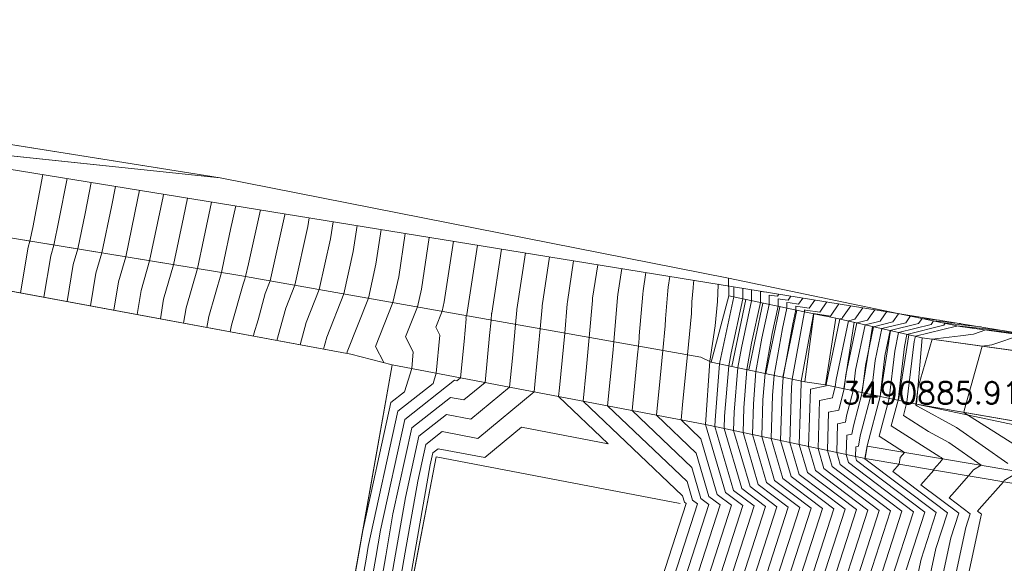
# Model space of a CAD drawing. Header units: metres. Extents: x 3490449 to 3490968, y 5754217 to 5754743.
# Tile 202 of 212: x 3490866 to 3490884, y 5754702 to 5754712. Entities that reach past the tile are written whole.
import ezdxf
from ezdxf.enums import TextEntityAlignment as Align

# ---------------------------------------------------------------- set-up
doc = ezdxf.new("R2010")
doc.units = ezdxf.units.M
doc.header["$LTSCALE"] = 0.25
doc.linetypes.add('Kartierung-07$0$AUSGEZOGEN', pattern=[0])
for name, color, linetype, lineweight, true_color in [('Kartierung-07$0$$BRUCH', 7, 'Continuous', 18, 0x82563a), ('Kartierung-07$0$$HOEHEN_Haupt', 7, 'Continuous', 18, 0x82563a), ('Kartierung-07$0$$HOEHEN_Mittel', 7, 'Continuous', 18, 0x82563a), ('Kartierung-07$0$$P_INF_FL', 7, 'Kartierung-07$0$AUSGEZOGEN', 18, 0x82563a), ('Kartierung-07$0$$P_INF_H', 7, 'Kartierung-07$0$AUSGEZOGEN', 18, 0x82563a), ('Kartierung-07$0$$P_INF_NR', 7, 'Kartierung-07$0$AUSGEZOGEN', 18, 0x82563a), ('Kartierung-07$0$$P_INF_X', 7, 'Kartierung-07$0$AUSGEZOGEN', 18, 0x82563a), ('Kartierung-07$0$$PKT_HW', 7, 'Continuous', 18, 0x82563a), ('Kartierung-07$0$B_Bau', 7, 'Continuous', 18, 0x82563a), ('Kartierung-07$0$B_Befestigt', 7, 'Continuous', 18, 0x82563a), ('Kartierung-07$0$B_Mauer', 7, 'Kartierung-07$0$AUSGEZOGEN', 18, 0x82563a), ('Kartierung-07$0$B_Zaun', 7, 'Kartierung-07$0$AUSGEZOGEN', 18, 0x82563a), ('Kartierung-07$0$Hilfe_DGM', 7, 'Continuous', 18, 0x82563a), ('Kartierung-07$0$SYM_HW', 7, 'Kartierung-07$0$AUSGEZOGEN', 18, 0x82563a)]:
    doc.layers.add(name, color=color, linetype=linetype, lineweight=lineweight, true_color=true_color)
doc.styles.add('Kartierung-07$0$STANDARD', font='romans.shx', dxfattribs={"width": 0.8})

# ---------------------------------------------------------------- blocks, each defined once
blk = doc.blocks.new('Kartierung-07$0$PKT_HW')
at = {"layer": 'Kartierung-07$0$SYM_HW'}
for p, q in [((-0.15, 0), (-0.2, 0)), ((0.15, 0), (0.2, 0))]:
    blk.add_line(p, q, dxfattribs=at)
blk.add_circle((0, 0), 0.2, dxfattribs=at)
at = {"layer": 'Kartierung-07$0$$P_INF_FL', "style": 'Kartierung-07$0$STANDARD'}
blk.add_attdef('CODE', text='', height=0.8, dxfattribs=at).set_placement((0, 1.7), align=Align.CENTER)
at = {"layer": 'Kartierung-07$0$$P_INF_H', "style": 'Kartierung-07$0$STANDARD'}
blk.add_attdef('H', text='', height=0.8, dxfattribs=at).set_placement((0, -1.4), align=Align.CENTER)
at = {"layer": 'Kartierung-07$0$$P_INF_NR', "style": 'Kartierung-07$0$STANDARD'}
blk.add_attdef('NR', text='', height=0.8, dxfattribs=at).set_placement((0, 0.7), align=Align.CENTER)
at = {"layer": 'Kartierung-07$0$$P_INF_X', "style": 'Kartierung-07$0$STANDARD'}
blk.add_attdef('X', text='', height=0.8, dxfattribs=at).set_placement((-0.9, -0.4), align=Align.RIGHT)
blk.add_attdef('Y', (0.7, -0.4), '', height=0.8, dxfattribs=at)

msp = doc.modelspace()

# ---------------------------------------------------------------- linework, layer by layer
at = {"layer": 'Kartierung-07$0$$BRUCH', "ltscale": 0.02}
for p, q in [((3490870.088, 5754708.892), (3490856.758, 5754711.016)), ((3490861.824, 5754709.763), (3490870.088, 5754708.892)), ((3490879.349, 5754707.066), (3490870.088, 5754708.892)), ((3490856.422, 5754708.658), (3490872.465, 5754705.678)), ((3490861.71, 5754708.547), (3490870.443, 5754707.113)), ((3490870.443, 5754707.113), (3490878.843, 5754705.626)), ((3490883.57, 5754706.187), (3490879.349, 5754707.066)), ((3490879.035, 5754705.537), (3490879.356, 5754706.741)), ((3490879.356, 5754706.741), (3490880.903, 5754706.415)), ((3490880.903, 5754706.415), (3490880.736, 5754705.177)), ((3490880.903, 5754706.415), (3490881.306, 5754706.338)), ((3490881.306, 5754706.338), (3490881.114, 5754705.122)), ((3490881.306, 5754706.338), (3490882.875, 5754705.978)), ((3490885.683, 5754705.894), (3490883.57, 5754706.187)), ((3490882.875, 5754705.978), (3490882.775, 5754704.766)), ((3490885.624, 5754705.595), (3490882.875, 5754705.978)), ((3490872.465, 5754705.678), (3490873.223, 5754705.487)), ((3490878.843, 5754705.626), (3490879.035, 5754705.537)), ((3490873.223, 5754705.487), (3490871.949, 5754698.339)), ((3490873.223, 5754705.487), (3490878.93, 5754704.399)), ((3490879.035, 5754705.537), (3490880.736, 5754705.177)), ((3490880.736, 5754705.177), (3490881.114, 5754705.122)), ((3490881.114, 5754705.122), (3490882.775, 5754704.766)), ((3490885.315, 5754704.331), (3490882.775, 5754704.766)), ((3490878.93, 5754704.399), (3490881.836, 5754703.776)), ((3490881.874, 5754704.003), (3490881.836, 5754703.776)), ((3490881.874, 5754704.003), (3490884.549, 5754703.556)), ((3490873.059, 5754698.768), (3490874.02, 5754703.808)), ((3490874.02, 5754703.808), (3490878.466, 5754702.961)), ((3490884.508, 5754703.33), (3490881.836, 5754703.776))]:
    msp.add_line(p, q, dxfattribs=at)
at = {"layer": 'Kartierung-07$0$$HOEHEN_Haupt', "ltscale": 0.02}
for points in [[(3490868.616, 5754708.666), (3490868.583, 5754708.494), (3490868.366, 5754707.454), (3490868.234, 5754706.999), (3490868.148, 5754706.48)], [(3490870.819, 5754708.308), (3490870.602, 5754707.327), (3490870.55, 5754707.094), (3490870.533, 5754707.049), (3490870.507, 5754706.957), (3490870.29, 5754706.207), (3490870.27, 5754706.086)], [(3490872.393, 5754705.691), (3490872.401, 5754705.723), (3490872.787, 5754706.698), (3490872.925, 5754707.321), (3490873.021, 5754707.951)], [(3490871.232, 5754694.391), (3490872.1, 5754697.115), (3490872.251, 5754698.251), (3490872.389, 5754698.509), (3490872.818, 5754700.373), (3490873.102, 5754702.005), (3490873.235, 5754702.771), (3490873.579, 5754704.339), (3490874.283, 5754704.891), (3490874.528, 5754704.845), (3490874.914, 5754705.165), (3490874.996, 5754706.019), (3490875.023, 5754706.302), (3490875.033, 5754706.42), (3490875.034, 5754706.427), (3490875.212, 5754707.595)], [(3490872.087, 5754689.581), (3490872.801, 5754691.805), (3490872.789, 5754692.452), (3490872.734, 5754693.981), (3490872.865, 5754694.413), (3490873.63, 5754697.031), (3490874.15, 5754697.748), (3490874.496, 5754698.06), (3490876.519, 5754697.449), (3490876.726, 5754697.563), (3490876.812, 5754697.349), (3490877.022, 5754697.297), (3490877.148, 5754697.886), (3490878.781, 5754702.95), (3490878.693, 5754703.016), (3490878.594, 5754703.357), (3490877.145, 5754704.739), (3490877.239, 5754705.697), (3490877.26, 5754705.906), (3490877.327, 5754706.714), (3490877.331, 5754706.767), (3490877.404, 5754707.239)], [(3490878.507, 5754698.852), (3490879.816, 5754702.913), (3490879.441, 5754703.197), (3490879.101, 5754704.362), (3490879.104, 5754704.474), (3490879.187, 5754705.505), (3490879.207, 5754705.618), (3490879.446, 5754706.722), (3490879.446, 5754706.756), (3490879.447, 5754706.907)], [(3490879.866, 5754699.818), (3490880.852, 5754702.876), (3490880.188, 5754703.378), (3490879.954, 5754704.179), (3490879.975, 5754704.849), (3490880.014, 5754705.33), (3490880.144, 5754706.058), (3490880.251, 5754706.552), (3490880.251, 5754706.688), (3490880.327, 5754706.677), (3490880.433, 5754706.663), (3490880.485, 5754706.738)], [(3490881.225, 5754700.784), (3490881.887, 5754702.839), (3490880.936, 5754703.558), (3490880.808, 5754703.996), (3490880.84, 5754705.044), (3490881.125, 5754705.102), (3490881.125, 5754705.106), (3490881.129, 5754705.119), (3490881.13, 5754705.13), (3490881.379, 5754706.321), (3490881.417, 5754706.331), (3490881.428, 5754706.346), (3490881.576, 5754706.561)], [(3490882.584, 5754701.75), (3490882.923, 5754702.802), (3490881.683, 5754703.739), (3490881.662, 5754703.813), (3490881.667, 5754703.991), (3490881.715, 5754704.001), (3490881.747, 5754704.19), (3490881.946, 5754704.944), (3490882.02, 5754705.563), (3490882.142, 5754706.146), (3490882.577, 5754706.253), (3490882.662, 5754706.376), (3490882.811, 5754706.361)], [(3490884.715, 5754706.051), (3490884.037, 5754706.122), (3490883.811, 5754706.045), (3490883.578, 5754706.016), (3490883.057, 5754705.953), (3490882.801, 5754705.08), (3490882.764, 5754704.768), (3490882.759, 5754704.753), (3490882.789, 5754704.734), (3490883.502, 5754704.341), (3490884.439, 5754703.685)], [(3490884.534, 5754703.473), (3490884.373, 5754703.377), (3490884.356, 5754703.355), (3490883.913, 5754702.853), (3490883.884, 5754702.821), (3490883.958, 5754702.765), (3490883.943, 5754702.717), (3490881.742, 5754692.45)]]:
    msp.add_lwpolyline(points, dxfattribs=at)
at = {"layer": 'Kartierung-07$0$$HOEHEN_Mittel', "ltscale": 0.02}
for points in [[(3490866.858, 5754708.952), (3490866.671, 5754707.987), (3490866.62, 5754707.741), (3490866.589, 5754707.633), (3490866.449, 5754706.795)], [(3490867.298, 5754708.88), (3490867.149, 5754708.114), (3490867.056, 5754707.669), (3490867, 5754707.474), (3490866.874, 5754706.717)], [(3490867.737, 5754708.809), (3490867.627, 5754708.241), (3490867.493, 5754707.597), (3490867.411, 5754707.316), (3490867.298, 5754706.638)], [(3490868.177, 5754708.737), (3490868.105, 5754708.367), (3490867.929, 5754707.526), (3490867.822, 5754707.157), (3490867.723, 5754706.559)], [(3490869.055, 5754708.595), (3490869.047, 5754708.555), (3490868.802, 5754707.382), (3490868.645, 5754706.841), (3490868.572, 5754706.401)], [(3490869.492, 5754708.524), (3490869.418, 5754708.171), (3490869.238, 5754707.311), (3490869.056, 5754706.682), (3490868.997, 5754706.322)], [(3490869.929, 5754708.453), (3490869.79, 5754707.788), (3490869.675, 5754707.239), (3490869.468, 5754706.524), (3490869.421, 5754706.243)], [(3490870.37, 5754708.381), (3490870.275, 5754707.953), (3490870.161, 5754707.404), (3490870.111, 5754707.167), (3490869.879, 5754706.365), (3490869.846, 5754706.165)], [(3490871.267, 5754708.235), (3490871.263, 5754708.217), (3490870.998, 5754707.015), (3490870.906, 5754706.784), (3490870.776, 5754706.305), (3490870.702, 5754706.048), (3490870.695, 5754706.007)], [(3490871.119, 5754705.928), (3490871.28, 5754706.519), (3490871.445, 5754706.936), (3490871.682, 5754708.009), (3490871.706, 5754708.164)], [(3490871.544, 5754705.849), (3490871.654, 5754706.254), (3490871.892, 5754706.856), (3490872.096, 5754707.78), (3490872.144, 5754708.093)], [(3490871.968, 5754705.77), (3490872.028, 5754705.988), (3490872.339, 5754706.777), (3490872.51, 5754707.55), (3490872.583, 5754708.022)], [(3490871.97, 5754698.457), (3490872.657, 5754701.442), (3490872.744, 5754701.941), (3490872.784, 5754702.175), (3490873.325, 5754704.644), (3490873.965, 5754705.146), (3490874.022, 5754705.335), (3490874.088, 5754706.024), (3490874.014, 5754706.17), (3490874.129, 5754706.461), (3490874.167, 5754706.633), (3490874.336, 5754707.737)], [(3490872.67, 5754702.384), (3490873.198, 5754704.796), (3490873.448, 5754704.992), (3490873.576, 5754705.42), (3490873.605, 5754705.724), (3490873.466, 5754705.996), (3490873.681, 5754706.54), (3490873.753, 5754706.863), (3490873.897, 5754707.808)], [(3490873.07, 5754705.526), (3490872.919, 5754705.822), (3490873.234, 5754706.619), (3490873.339, 5754707.092), (3490873.459, 5754707.879)], [(3490871.596, 5754696.395), (3490872.023, 5754697.736), (3490872.098, 5754698.296), (3490872.166, 5754698.423), (3490872.737, 5754700.907), (3490872.923, 5754701.973), (3490873.01, 5754702.473), (3490873.452, 5754704.491), (3490874.359, 5754705.203), (3490874.401, 5754705.194), (3490874.468, 5754705.25), (3490874.531, 5754705.908), (3490874.571, 5754706.324), (3490874.561, 5754706.343), (3490874.576, 5754706.381), (3490874.581, 5754706.404), (3490874.774, 5754707.666)], [(3490870.868, 5754692.387), (3490872.177, 5754696.493), (3490872.404, 5754698.207), (3490872.612, 5754698.595), (3490872.898, 5754699.838), (3490873.281, 5754702.037), (3490873.461, 5754703.069), (3490873.706, 5754704.186), (3490874.208, 5754704.58), (3490874.655, 5754704.495), (3490875.36, 5754705.08), (3490875.411, 5754705.606), (3490875.47, 5754706.223), (3490875.492, 5754706.479), (3490875.493, 5754706.495), (3490875.65, 5754707.524)], [(3490876.089, 5754707.452), (3490875.953, 5754706.563), (3490875.951, 5754706.538), (3490875.918, 5754706.144), (3490875.825, 5754705.193), (3490875.807, 5754704.994), (3490874.782, 5754704.145), (3490874.132, 5754704.269), (3490873.832, 5754704.034), (3490873.686, 5754703.367), (3490873.46, 5754702.069), (3490872.979, 5754699.303), (3490872.836, 5754698.682), (3490872.558, 5754698.162), (3490872.254, 5754695.872), (3490871.258, 5754692.748), (3490871.277, 5754692.232), (3490871.279, 5754692.084), (3490871.116, 5754691.575)], [(3490876.527, 5754707.381), (3490876.412, 5754706.631), (3490876.409, 5754706.596), (3490876.365, 5754706.065), (3490876.268, 5754705.067), (3490876.253, 5754704.909), (3490877.155, 5754704.048), (3490875.577, 5754704.349), (3490874.91, 5754703.795), (3490874.056, 5754703.957), (3490873.959, 5754703.881), (3490873.912, 5754703.665), (3490873.639, 5754702.101), (3490873.059, 5754698.768), (3490872.711, 5754698.117), (3490872.331, 5754695.25), (3490871.741, 5754693.402), (3490871.781, 5754692.305), (3490871.787, 5754691.991), (3490871.44, 5754690.911)], [(3490871.763, 5754690.246), (3490872.294, 5754691.898), (3490872.285, 5754692.379), (3490872.225, 5754694.055), (3490872.407, 5754694.629), (3490872.586, 5754695.972), (3490873.092, 5754697.703), (3490873.285, 5754697.969), (3490873.777, 5754698.414), (3490876.661, 5754697.543), (3490876.732, 5754697.582), (3490876.762, 5754697.509), (3490876.833, 5754697.491), (3490876.876, 5754697.692), (3490878.574, 5754702.957), (3490878.544, 5754702.98), (3490878.51, 5754703.096), (3490876.699, 5754704.824), (3490876.754, 5754705.382), (3490876.812, 5754705.985), (3490876.868, 5754706.655), (3490876.872, 5754706.699), (3490876.965, 5754707.31)], [(3490872.41, 5754688.917), (3490873.308, 5754691.712), (3490873.293, 5754692.525), (3490873.265, 5754693.312), (3490873.634, 5754694.528), (3490874.169, 5754696.359), (3490875.016, 5754697.526), (3490875.214, 5754697.706), (3490876.376, 5754697.355), (3490876.719, 5754697.543), (3490876.863, 5754697.189), (3490877.211, 5754697.103), (3490877.42, 5754698.079), (3490878.988, 5754702.942), (3490878.843, 5754703.052), (3490878.678, 5754703.617), (3490877.591, 5754704.654), (3490877.691, 5754705.666), (3490877.707, 5754705.827), (3490877.72, 5754705.97), (3490877.722, 5754706.011), (3490877.786, 5754706.773), (3490877.791, 5754706.835), (3490877.842, 5754707.168)], [(3490877.692, 5754698.272), (3490879.195, 5754702.935), (3490878.992, 5754703.088), (3490878.762, 5754703.878), (3490878.038, 5754704.569), (3490878.104, 5754705.244), (3490878.154, 5754705.748), (3490878.196, 5754706.194), (3490878.202, 5754706.322), (3490878.245, 5754706.832), (3490878.251, 5754706.903), (3490878.28, 5754707.096)], [(3490877.963, 5754698.465), (3490879.402, 5754702.928), (3490879.142, 5754703.124), (3490878.846, 5754704.138), (3490878.484, 5754704.484), (3490878.517, 5754704.821), (3490878.601, 5754705.669), (3490878.671, 5754706.418), (3490878.682, 5754706.633), (3490878.704, 5754706.891), (3490878.71, 5754706.971), (3490878.718, 5754707.025)], [(3490878.235, 5754698.659), (3490879.609, 5754702.92), (3490879.291, 5754703.161), (3490878.93, 5754704.399), (3490878.93, 5754704.399), (3490879.007, 5754705.55), (3490879.105, 5754706.196), (3490879.147, 5754706.642), (3490879.162, 5754706.945), (3490879.162, 5754706.95), (3490879.163, 5754706.953)], [(3490878.779, 5754699.045), (3490880.023, 5754702.905), (3490879.59, 5754703.233), (3490879.271, 5754704.326), (3490879.278, 5754704.549), (3490879.352, 5754705.47), (3490879.395, 5754705.706), (3490879.607, 5754706.688), (3490879.607, 5754706.783), (3490879.608, 5754706.881)], [(3490879.051, 5754699.238), (3490880.23, 5754702.898), (3490879.74, 5754703.269), (3490879.442, 5754704.289), (3490879.452, 5754704.624), (3490879.518, 5754705.435), (3490879.582, 5754705.794), (3490879.768, 5754706.654), (3490879.769, 5754706.809), (3490879.769, 5754706.855)], [(3490879.322, 5754699.432), (3490880.438, 5754702.891), (3490879.889, 5754703.305), (3490879.613, 5754704.253), (3490879.627, 5754704.699), (3490879.683, 5754705.4), (3490879.769, 5754705.882), (3490879.929, 5754706.62), (3490879.93, 5754706.823), (3490880.043, 5754706.807), (3490880.046, 5754706.807), (3490880.048, 5754706.809)], [(3490879.594, 5754699.625), (3490880.645, 5754702.883), (3490880.039, 5754703.341), (3490879.784, 5754704.216), (3490879.801, 5754704.774), (3490879.848, 5754705.365), (3490879.957, 5754705.97), (3490880.09, 5754706.586), (3490880.091, 5754706.755), (3490880.185, 5754706.742), (3490880.24, 5754706.735), (3490880.266, 5754706.774)], [(3490880.138, 5754700.011), (3490881.059, 5754702.868), (3490880.338, 5754703.414), (3490880.125, 5754704.143), (3490880.149, 5754704.924), (3490880.179, 5754705.295), (3490880.332, 5754706.146), (3490880.412, 5754706.518), (3490880.412, 5754706.621), (3490880.469, 5754706.613), (3490880.626, 5754706.591), (3490880.703, 5754706.703)], [(3490880.41, 5754700.205), (3490881.266, 5754702.861), (3490880.487, 5754703.45), (3490880.296, 5754704.106), (3490880.323, 5754704.999), (3490880.344, 5754705.26), (3490880.519, 5754706.234), (3490880.573, 5754706.485), (3490880.573, 5754706.553), (3490880.611, 5754706.548), (3490880.819, 5754706.519), (3490880.921, 5754706.667)], [(3490880.681, 5754700.398), (3490881.473, 5754702.854), (3490880.637, 5754703.486), (3490880.467, 5754704.07), (3490880.497, 5754705.074), (3490880.51, 5754705.225), (3490880.706, 5754706.323), (3490880.734, 5754706.451), (3490880.734, 5754706.486), (3490880.754, 5754706.483), (3490881.012, 5754706.447), (3490881.139, 5754706.632)], [(3490880.953, 5754700.591), (3490881.68, 5754702.846), (3490880.786, 5754703.522), (3490880.637, 5754704.033), (3490880.672, 5754705.149), (3490880.675, 5754705.19), (3490880.894, 5754706.411), (3490880.895, 5754706.417), (3490880.895, 5754706.418), (3490880.896, 5754706.418), (3490881.206, 5754706.375), (3490881.358, 5754706.597)], [(3490881.497, 5754700.977), (3490882.094, 5754702.831), (3490881.085, 5754703.594), (3490880.979, 5754703.96), (3490881.006, 5754704.834), (3490881.243, 5754704.882), (3490881.25, 5754704.922), (3490881.292, 5754705.084), (3490881.308, 5754705.216), (3490881.532, 5754706.286), (3490881.649, 5754706.315), (3490881.682, 5754706.363), (3490881.794, 5754706.526)], [(3490881.768, 5754701.171), (3490882.301, 5754702.824), (3490881.235, 5754703.631), (3490881.15, 5754703.923), (3490881.171, 5754704.623), (3490881.361, 5754704.662), (3490881.374, 5754704.739), (3490881.456, 5754705.049), (3490881.486, 5754705.303), (3490881.685, 5754706.251), (3490881.881, 5754706.3), (3490881.936, 5754706.38), (3490882.012, 5754706.49)], [(3490882.04, 5754701.364), (3490882.509, 5754702.817), (3490881.384, 5754703.667), (3490881.32, 5754703.887), (3490881.336, 5754704.412), (3490881.479, 5754704.441), (3490881.498, 5754704.556), (3490881.619, 5754705.014), (3490881.664, 5754705.389), (3490881.837, 5754706.216), (3490882.113, 5754706.284), (3490882.19, 5754706.396), (3490882.231, 5754706.455)], [(3490880.987, 5754693.226), (3490882.856, 5754701.944), (3490883.13, 5754702.794), (3490881.833, 5754703.775), (3490881.833, 5754703.777), (3490881.833, 5754703.78), (3490881.834, 5754703.78), (3490881.872, 5754704.007), (3490882.11, 5754704.909), (3490882.198, 5754705.649), (3490882.295, 5754706.111), (3490882.809, 5754706.238), (3490882.874, 5754706.332), (3490883.192, 5754706.299)], [(3490881.176, 5754693.032), (3490883.127, 5754702.137), (3490883.337, 5754702.787), (3490882.34, 5754703.541), (3490882.457, 5754703.672), (3490882.477, 5754703.794), (3490882.557, 5754703.889), (3490882.092, 5754704.188), (3490882.273, 5754704.874), (3490882.376, 5754705.736), (3490882.448, 5754706.076), (3490883.041, 5754706.222), (3490883.086, 5754706.288), (3490883.573, 5754706.237)], [(3490882.312, 5754701.557), (3490882.716, 5754702.809), (3490881.534, 5754703.703), (3490881.491, 5754703.85), (3490881.502, 5754704.202), (3490881.597, 5754704.221), (3490881.623, 5754704.373), (3490881.783, 5754704.979), (3490881.842, 5754705.476), (3490881.99, 5754706.181), (3490882.345, 5754706.269), (3490882.445, 5754706.413), (3490882.449, 5754706.419)], [(3490881.365, 5754692.838), (3490883.399, 5754702.33), (3490883.544, 5754702.78), (3490882.855, 5754703.301), (3490883.09, 5754703.567), (3490883.092, 5754703.581), (3490883.199, 5754703.708), (3490883.245, 5754703.768), (3490883.253, 5754703.773), (3490883.22, 5754703.796), (3490883.199, 5754703.807), (3490882.314, 5754704.376), (3490882.437, 5754704.839), (3490882.554, 5754705.822), (3490882.6, 5754706.041), (3490883.273, 5754706.207), (3490883.298, 5754706.244), (3490883.954, 5754706.175)], [(3490884.334, 5754706.113), (3490883.511, 5754706.199), (3490883.505, 5754706.191), (3490882.753, 5754706.006), (3490882.733, 5754705.909), (3490882.6, 5754704.803), (3490882.537, 5754704.564), (3490882.994, 5754704.27), (3490883.361, 5754704.069), (3490883.95, 5754703.656), (3490883.809, 5754703.572), (3490883.723, 5754703.461), (3490883.517, 5754703.227), (3490883.37, 5754703.061), (3490883.751, 5754702.772), (3490883.671, 5754702.523), (3490881.553, 5754692.644)], [(3490884.844, 5754703.854), (3490883.654, 5754704.606), (3490883.643, 5754704.614), (3490883.634, 5754704.619), (3490883.643, 5754704.651), (3490883.967, 5754705.826), (3490884.146, 5754705.848), (3490884.685, 5754706.032)]]:
    msp.add_lwpolyline(points, dxfattribs=at)
at = {"layer": 'Kartierung-07$0$B_Bau', "ltscale": 0.02}
for p, q in [((3490879.665, 5754706.676, 164.847), (3490879.408, 5754705.458)), ((3490879.975, 5754706.611, 164.884), (3490879.717, 5754705.393)), ((3490880.284, 5754706.545, 164.92), (3490880.026, 5754705.327)), ((3490880.594, 5754706.48, 164.957), (3490880.336, 5754705.262))]:
    msp.add_line(p, q, dxfattribs=at)
for points in [[(3490879.035, 5754705.537), (3490879.356, 5754706.741), (3490880.903, 5754706.415), (3490881.306, 5754706.338), (3490882.875, 5754705.978)], [(3490880.903, 5754706.415), (3490880.736, 5754705.177)], [(3490881.306, 5754706.338), (3490881.114, 5754705.122)], [(3490881.638, 5754706.262), (3490881.447, 5754705.051)], [(3490881.97, 5754706.186), (3490881.779, 5754704.979)], [(3490882.302, 5754706.109), (3490882.112, 5754704.908)], [(3490882.634, 5754706.033), (3490882.445, 5754704.837)], [(3490882.875, 5754705.978), (3490882.775, 5754704.766)], [(3490879.035, 5754705.537), (3490880.736, 5754705.177), (3490881.114, 5754705.122), (3490882.775, 5754704.766)]]:
    msp.add_lwpolyline(points, dxfattribs=at)
at = {"layer": 'Kartierung-07$0$B_Befestigt', "ltscale": 0.02}
for points in [[(3490861.824, 5754709.763), (3490870.088, 5754708.892)], [(3490879.349, 5754707.066), (3490879.356, 5754706.741)], [(3490885.624, 5754705.595), (3490882.875, 5754705.978)], [(3490885.315, 5754704.331), (3490882.775, 5754704.766)], [(3490873.059, 5754698.768), (3490874.02, 5754703.808)], [(3490874.02, 5754703.808), (3490878.466, 5754702.961)]]:
    msp.add_lwpolyline(points, dxfattribs=at)
at = {"layer": 'Kartierung-07$0$B_Mauer', "ltscale": 0.02}
for points in [[(3490881.874, 5754704.003), (3490881.836, 5754703.776)], [(3490881.874, 5754704.003), (3490884.549, 5754703.556), (3490886.746, 5754703.124)], [(3490886.704, 5754702.898), (3490884.508, 5754703.33), (3490881.836, 5754703.776)]]:
    msp.add_lwpolyline(points, dxfattribs=at)
at = {"layer": 'Kartierung-07$0$B_Zaun', "ltscale": 0.02}
for points in [[(3490885.683, 5754705.894), (3490883.57, 5754706.187), (3490879.349, 5754707.066), (3490870.088, 5754708.892), (3490856.758, 5754711.016), (3490855.131, 5754711.776)], [(3490849.396, 5754710.525), (3490856.876, 5754709.315), (3490861.71, 5754708.547), (3490870.443, 5754707.113), (3490878.843, 5754705.626), (3490879.035, 5754705.537)], [(3490849.327, 5754709.908), (3490856.422, 5754708.658), (3490872.465, 5754705.678), (3490873.223, 5754705.487), (3490878.93, 5754704.399)], [(3490873.223, 5754705.487), (3490871.949, 5754698.339), (3490870.828, 5754692.167)], [(3490882.775, 5754704.766), (3490885.299, 5754704.232)]]:
    msp.add_lwpolyline(points, dxfattribs=at)
at = {"layer": 'Kartierung-07$0$Hilfe_DGM', "ltscale": 0.02}
for points in [[(3490857.079, 5754710.54), (3490885.683, 5754705.894), (3490888.134, 5754705.519), (3490891.168, 5754704.907), (3490896.239, 5754703.717), (3490897.833, 5754703.293), (3490900.232, 5754702.929), (3490904.388, 5754701.96)], [(3490903.442, 5754699.681), (3490900.217, 5754699.812), (3490892.896, 5754701.845), (3490889.448, 5754689.624), (3490885.424, 5754676.602), (3490885.203, 5754676.665), (3490881.725, 5754670.57), (3490879.278, 5754672.267), (3490875.877, 5754674.683), (3490873.074, 5754675.723), (3490874.058, 5754678.31), (3490876.241, 5754684.05), (3490876.429, 5754684.543), (3490875.756, 5754684.799), (3490873.42, 5754686.843), (3490870.828, 5754692.167), (3490871.949, 5754698.339), (3490873.223, 5754705.487), (3490872.465, 5754705.678), (3490856.422, 5754708.658)]]:
    msp.add_lwpolyline(points, dxfattribs=at)

# ---------------------------------------------------------------- block references
at = {"layer": 'Kartierung-07$0$$PKT_HW'}
ref = msp.add_blockref('Kartierung-07$0$PKT_HW', (3490885.914, 5754705.175, 164.641), dxfattribs=at)
ref.add_attrib('Y', '5754705.175', (3490886.614, 5754704.775, 164.641), dxfattribs={"layer": 'Kartierung-07$0$$P_INF_X', "height": 0.4, "style": 'Kartierung-07$0$STANDARD'})
ref.add_attrib('X', '3490885.914', dxfattribs={"layer": 'Kartierung-07$0$$P_INF_X', "height": 0.4, "style": 'Kartierung-07$0$STANDARD'}).set_placement((3490885.014, 5754704.775, 164.641), align=Align.RIGHT)
ref.add_attrib('H', '164.641', dxfattribs={"layer": 'Kartierung-07$0$$P_INF_H', "height": 0.4, "style": 'Kartierung-07$0$STANDARD'}).set_placement((3490885.914, 5754703.775, 164.641), align=Align.CENTER)
ref.add_attrib('CODE', 'HW', dxfattribs={"layer": 'Kartierung-07$0$$P_INF_FL', "height": 0.4, "style": 'Kartierung-07$0$STANDARD'}).set_placement((3490885.914, 5754706.875, 164.641), align=Align.CENTER)
ref.add_attrib('NR', 'M02955', dxfattribs={"layer": 'Kartierung-07$0$$P_INF_NR', "height": 0.4, "style": 'Kartierung-07$0$STANDARD'}).set_placement((3490885.914, 5754705.875, 164.641), align=Align.CENTER)

doc.saveas('drawing.dxf')
